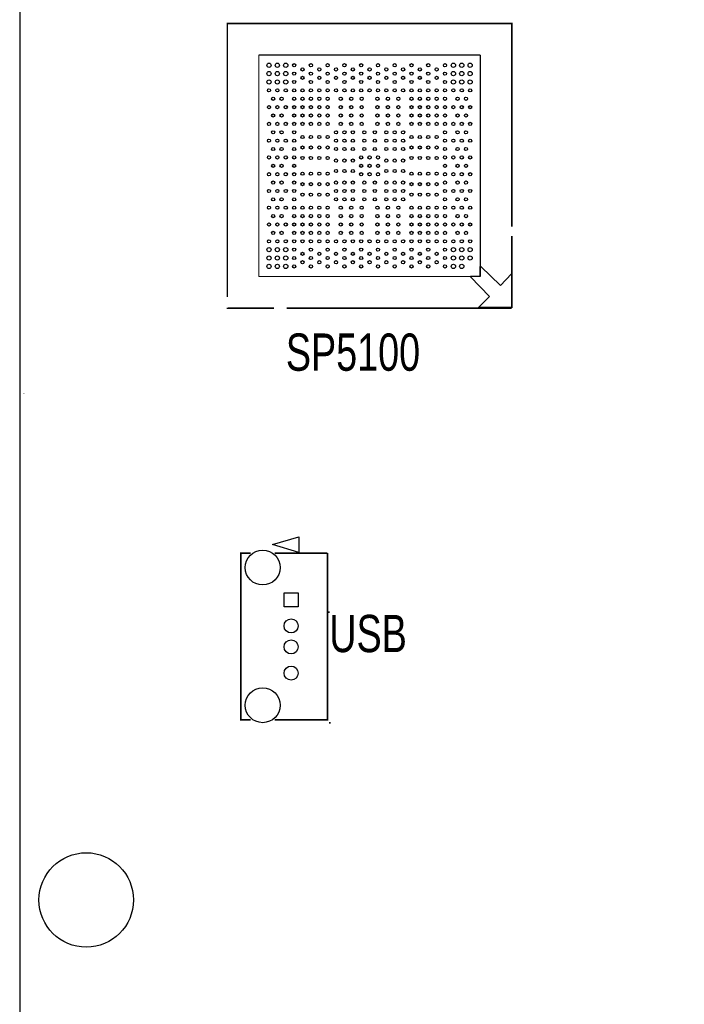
# Model space of a CAD drawing. Extents: x 0 to 344, y -1 to 330.
# Tile 3 of 28: x 0 to 63, y 156 to 250. Entities that reach past the tile are written whole.
import ezdxf

# ---------------------------------------------------------------- set-up
doc = ezdxf.new("R2010")
doc.units = 0
for name, color, linetype in [('BOARD_GEOMETRY_OUTLINE', 2, 'CONTINUOUS'), ('BOARD_GEOMETRY_SILKSCREEN_TOP', 1, 'CONTINUOUS'), ('PACKAGE_GEOMETRY_SILKSCREEN_TOP', 3, 'CONTINUOUS'), ('PIN_TOP', 4, 'CONTINUOUS')]:
    doc.layers.add(name, color=color, linetype=linetype)

msp = doc.modelspace()

# ---------------------------------------------------------------- linework, layer by layer
at = {"layer": 'BOARD_GEOMETRY_OUTLINE'}
msp.add_lwpolyline([(0, 328.200004), (0, 1.999996, 0.414214), (1.999996, 0), (328.200004, 0, 0.414214), (330.2, 1.999996), (330.2, 328.200004, 0.414214), (328.200004, 330.2), (1.999996, 330.2, 0.414214)], format="xyb", close=True, dxfattribs=at)
msp.add_lwpolyline([(0, 328.200004), (0, 1.999996, 0.414214), (1.999996, 0), (328.200004, 0, 0.414214), (330.2, 1.999996)], format="xyb", dxfattribs=at)
at = {"layer": 'BOARD_GEOMETRY_SILKSCREEN_TOP', "const_width": 0.1524}
for points in [[(0.38608, 214.66048), (0.38608, 214.68334)], [(29.58338, 193.84772), (29.4513, 193.84772)], [(29.6037, 183.19496), (29.6037, 183.35752)]]:
    msp.add_lwpolyline(points, dxfattribs=at)
at = {"layer": 'PACKAGE_GEOMETRY_SILKSCREEN_TOP'}
for points, const_width in [([(19.82089, 223.901254), (19.82089, 250.008136), (46.97095, 250.008136), (46.97095, 230.61422)], 0.1524), ([(22.820884, 225.85807), (22.820884, 247.008142)], 0.1016), ([(22.820884, 247.008142), (43.970956, 247.008142)], 0.1016), ([(43.970956, 247.008142), (43.970956, 225.85807)], 0.1016), ([(46.97095, 229.7303), (46.97095, 222.858076)], 0.1524), ([(43.970956, 225.85807), (22.820884, 225.85807)], 0.1016), ([(24.28494, 222.858076), (19.82089, 222.858076), (19.82089, 222.885254)], 0.1524), ([(46.97095, 222.858076), (25.47874, 222.858076)], 0.1524), ([(22.0599, 199.474328), (21.09978, 199.474328), (21.09978, 183.574436), (22.0599, 183.574436)], 0.1524), ([(24.3459, 183.574436), (29.37002, 183.574436), (29.37002, 199.474328)], 0.1524), ([(29.37002, 199.474328), (24.3459, 199.474328)], 0.1524)]:
    msp.add_lwpolyline(points, dxfattribs=dict(at, const_width=const_width))
for points in [[(46.94682, 222.907606), (43.79722, 222.907606), (44.83862, 223.974406), (43.02506, 225.836988), (43.02506, 225.901504), (43.952922, 225.901504), (43.952922, 226.82962), (44.017184, 226.82962), (45.88002, 225.015806), (46.94682, 226.133406)], [(24.129492, 200.29424), (26.647648, 201.026776), (26.647648, 199.538844)]]:
    msp.add_lwpolyline(points, close=True, dxfattribs=at)
at = {"layer": 'PIN_TOP'}
msp.add_lwpolyline([(25.231852, 195.697602), (26.578052, 195.697602), (26.578052, 194.351402), (25.231852, 194.351402)], close=True, dxfattribs=at)
for centre, radius in [((23.79599, 246.033036), 0.2032), ((24.595836, 246.033036), 0.2032), ((25.395936, 246.033036), 0.2032), ((26.196036, 246.033036), 0.1524), ((27.795982, 246.033036), 0.1524), ((29.395928, 246.033036), 0.1524), ((30.995874, 246.033036), 0.1524), ((32.59582, 246.033036), 0.1524), ((34.19602, 246.033036), 0.1524), ((35.795966, 246.033036), 0.1524), ((37.395912, 246.033036), 0.1524), ((38.995858, 246.033036), 0.1524), ((40.595804, 246.033036), 0.1524), ((41.395904, 246.033036), 0.2032), ((42.196004, 246.033036), 0.2032), ((42.99585, 246.033036), 0.2032), ((23.79599, 245.23319), 0.2032), ((24.595836, 245.23319), 0.2032), ((25.395936, 245.23319), 0.2032), ((26.196036, 245.23319), 0.1524), ((26.995882, 245.632986), 0.1524), ((27.795982, 245.23319), 0.1524), ((28.595828, 245.632986), 0.1524), ((29.395928, 245.23319), 0.1524), ((30.196028, 245.632986), 0.1524), ((30.995874, 245.23319), 0.1524), ((31.795974, 245.632986), 0.1524), ((32.59582, 245.23319), 0.1524), ((33.39592, 245.632986), 0.1524), ((34.19602, 245.23319), 0.1524), ((34.995866, 245.632986), 0.1524), ((35.795966, 245.23319), 0.1524), ((36.595812, 245.632986), 0.1524), ((37.395912, 245.23319), 0.1524), ((38.196012, 245.632986), 0.1524), ((38.995858, 245.23319), 0.1524), ((39.795958, 245.632986), 0.1524), ((40.595804, 245.23319), 0.1524), ((41.395904, 245.23319), 0.2032), ((42.196004, 245.23319), 0.2032), ((42.99585, 245.23319), 0.2032), ((23.79599, 244.43309), 0.2032), ((24.595836, 244.43309), 0.2032), ((25.395936, 244.43309), 0.2032), ((26.196036, 244.43309), 0.1524), ((26.995882, 244.83314), 0.1524), ((27.795982, 244.43309), 0.1524), ((28.595828, 244.83314), 0.1524), ((29.395928, 244.43309), 0.1524), ((30.196028, 244.83314), 0.1524), ((30.995874, 244.43309), 0.1524), ((31.795974, 244.83314), 0.1524), ((32.59582, 244.43309), 0.1524), ((33.39592, 244.83314), 0.1524), ((34.19602, 244.43309), 0.1524), ((34.995866, 244.83314), 0.1524), ((35.795966, 244.43309), 0.1524), ((36.595812, 244.83314), 0.1524), ((37.395912, 244.43309), 0.1524), ((38.196012, 244.83314), 0.1524), ((38.995858, 244.43309), 0.1524), ((39.795958, 244.83314), 0.1524), ((40.595804, 244.43309), 0.1524), ((41.395904, 244.43309), 0.2032), ((42.196004, 244.43309), 0.2032), ((42.99585, 244.43309), 0.2032), ((23.79599, 243.63299), 0.1524), ((24.595836, 243.63299), 0.1524), ((25.395936, 243.63299), 0.1524), ((26.196036, 243.63299), 0.1524), ((26.995882, 243.63299), 0.1524), ((27.795982, 243.63299), 0.1524), ((28.595828, 243.63299), 0.1524), ((29.395928, 243.63299), 0.1524), ((30.196028, 243.63299), 0.1524), ((30.995874, 243.63299), 0.1524), ((31.795974, 243.63299), 0.1524), ((32.59582, 243.63299), 0.1524), ((33.39592, 243.63299), 0.1524), ((34.19602, 243.63299), 0.1524), ((34.995866, 243.63299), 0.1524), ((35.795966, 243.63299), 0.1524), ((36.595812, 243.63299), 0.1524), ((37.395912, 243.63299), 0.1524), ((38.196012, 243.63299), 0.1524), ((38.995858, 243.63299), 0.1524), ((39.795958, 243.63299), 0.1524), ((40.595804, 243.63299), 0.1524), ((41.395904, 243.63299), 0.1524), ((42.196004, 243.63299), 0.1524), ((42.99585, 243.63299), 0.1524), ((24.19604, 242.833144), 0.1524), ((24.995886, 242.833144), 0.1524), ((26.196036, 242.833144), 0.1524), ((26.995882, 242.833144), 0.1524), ((27.795982, 242.833144), 0.1524), ((28.595828, 242.833144), 0.1524), ((29.395928, 242.833144), 0.1524), ((30.645862, 242.833144), 0.1524), ((31.64586, 242.833144), 0.1524), ((32.645858, 242.833144), 0.1524), ((34.145982, 242.833144), 0.1524), ((35.14598, 242.833144), 0.1524), ((36.145978, 242.833144), 0.1524), ((37.395912, 242.833144), 0.1524), ((38.196012, 242.833144), 0.1524), ((38.995858, 242.833144), 0.1524), ((39.795958, 242.833144), 0.1524), ((40.595804, 242.833144), 0.1524), ((41.795954, 242.833144), 0.1524), ((42.5958, 242.833144), 0.1524), ((23.79599, 242.033044), 0.1524), ((24.595836, 242.033044), 0.1524), ((25.395936, 242.033044), 0.1524), ((26.196036, 242.033044), 0.1524), ((26.995882, 242.033044), 0.1524), ((27.795982, 242.033044), 0.1524), ((28.595828, 242.033044), 0.1524), ((29.395928, 242.033044), 0.1524), ((30.645862, 242.033044), 0.1524), ((31.64586, 242.033044), 0.1524), ((32.645858, 242.033044), 0.1524), ((34.145982, 242.033044), 0.1524), ((35.14598, 242.033044), 0.1524), ((36.145978, 242.033044), 0.1524), ((37.395912, 242.033044), 0.1524), ((38.196012, 242.033044), 0.1524), ((38.995858, 242.033044), 0.1524), ((39.795958, 242.033044), 0.1524), ((40.595804, 242.033044), 0.1524), ((41.395904, 242.033044), 0.1524), ((42.196004, 242.033044), 0.1524), ((42.99585, 242.033044), 0.1524), ((23.79599, 240.433098), 0.1524), ((24.19604, 241.233198), 0.1524), ((24.595836, 240.433098), 0.1524), ((24.995886, 241.233198), 0.1524), ((25.395936, 240.433098), 0.1524), ((26.196036, 241.233198), 0.1524), ((26.196036, 240.433098), 0.1524), ((26.995882, 241.233198), 0.1524), ((26.995882, 240.433098), 0.1524), ((27.795982, 241.233198), 0.1524), ((27.795982, 240.433098), 0.1524), ((28.595828, 241.233198), 0.1524), ((28.595828, 240.433098), 0.1524), ((29.395928, 241.233198), 0.1524), ((29.395928, 240.433098), 0.1524), ((30.645862, 241.233198), 0.1524), ((30.645862, 240.433098), 0.1524), ((31.64586, 241.233198), 0.1524), ((31.64586, 240.433098), 0.1524), ((32.645858, 241.233198), 0.1524), ((32.645858, 240.433098), 0.1524), ((34.145982, 241.233198), 0.1524), ((34.145982, 240.433098), 0.1524), ((35.14598, 241.233198), 0.1524), ((35.14598, 240.433098), 0.1524), ((36.145978, 241.233198), 0.1524), ((36.145978, 240.433098), 0.1524), ((37.395912, 241.233198), 0.1524), ((37.395912, 240.433098), 0.1524), ((38.196012, 241.233198), 0.1524), ((38.196012, 240.433098), 0.1524), ((38.995858, 241.233198), 0.1524), ((38.995858, 240.433098), 0.1524), ((39.795958, 241.233198), 0.1524), ((39.795958, 240.433098), 0.1524), ((40.595804, 241.233198), 0.1524), ((40.595804, 240.433098), 0.1524), ((41.395904, 240.433098), 0.1524), ((41.795954, 241.233198), 0.1524), ((42.196004, 240.433098), 0.1524), ((42.5958, 241.233198), 0.1524), ((42.99585, 240.433098), 0.1524), ((24.19604, 239.632998), 0.1524), ((24.995886, 239.632998), 0.1524), ((26.196036, 239.632998), 0.1524), ((30.196028, 239.632998), 0.1524), ((30.995874, 239.632998), 0.1524), ((31.795974, 239.632998), 0.1524), ((32.895794, 239.632998), 0.1524), ((33.896046, 239.632998), 0.1524), ((34.995866, 239.632998), 0.1524), ((35.795966, 239.632998), 0.1524), ((36.595812, 239.632998), 0.1524), ((40.595804, 239.632998), 0.1524), ((41.795954, 239.632998), 0.1524), ((42.5958, 239.632998), 0.1524), ((23.79599, 238.833152), 0.1524), ((24.595836, 238.833152), 0.1524), ((25.395936, 238.833152), 0.1524), ((26.196036, 238.833152), 0.1524), ((26.995882, 239.183164), 0.1524), ((27.795982, 239.183164), 0.1524), ((28.595828, 239.183164), 0.1524), ((29.395928, 239.183164), 0.1524), ((30.196028, 238.833152), 0.1524), ((30.995874, 238.833152), 0.1524), ((31.795974, 238.833152), 0.1524), ((32.895794, 238.833152), 0.1524), ((33.896046, 238.833152), 0.1524), ((34.995866, 238.833152), 0.1524), ((35.795966, 238.833152), 0.1524), ((36.595812, 238.833152), 0.1524), ((37.395912, 239.183164), 0.1524), ((38.196012, 239.183164), 0.1524), ((38.995858, 239.183164), 0.1524), ((39.795958, 239.183164), 0.1524), ((40.595804, 238.833152), 0.1524), ((41.395904, 238.833152), 0.1524), ((42.196004, 238.833152), 0.1524), ((42.99585, 238.833152), 0.1524), ((24.19604, 238.033052), 0.1524), ((24.995886, 238.033052), 0.1524), ((26.196036, 238.033052), 0.1524), ((26.995882, 238.183166), 0.1524), ((27.795982, 238.183166), 0.1524), ((28.595828, 238.183166), 0.1524), ((29.395928, 238.183166), 0.1524), ((30.196028, 238.033052), 0.1524), ((30.995874, 238.033052), 0.1524), ((31.795974, 238.033052), 0.1524), ((32.895794, 238.033052), 0.1524), ((33.896046, 238.033052), 0.1524), ((34.995866, 238.033052), 0.1524), ((35.795966, 238.033052), 0.1524), ((36.595812, 238.033052), 0.1524), ((37.395912, 238.183166), 0.1524), ((38.196012, 238.183166), 0.1524), ((38.995858, 238.183166), 0.1524), ((39.795958, 238.183166), 0.1524), ((40.595804, 238.033052), 0.1524), ((41.795954, 238.033052), 0.1524), ((42.5958, 238.033052), 0.1524), ((23.79599, 237.233206), 0.1524), ((24.595836, 237.233206), 0.1524), ((25.395936, 237.233206), 0.1524), ((26.196036, 237.233206), 0.1524), ((26.995882, 237.183168), 0.1524), ((27.795982, 237.183168), 0.1524), ((28.595828, 237.183168), 0.1524), ((29.395928, 237.183168), 0.1524), ((30.196028, 236.933232), 0.1524), ((30.995874, 236.933232), 0.1524), ((31.795974, 236.933232), 0.1524), ((32.59582, 237.233206), 0.1524), ((33.39592, 237.233206), 0.1524), ((34.19602, 237.233206), 0.1524), ((34.995866, 236.933232), 0.1524), ((35.795966, 236.933232), 0.1524), ((36.595812, 236.933232), 0.1524), ((37.395912, 237.183168), 0.1524), ((38.196012, 237.183168), 0.1524), ((38.995858, 237.183168), 0.1524), ((39.795958, 237.183168), 0.1524), ((40.595804, 237.233206), 0.1524), ((41.395904, 237.233206), 0.1524), ((42.196004, 237.233206), 0.1524), ((42.99585, 237.233206), 0.1524), ((24.19604, 236.433106), 0.1524), ((24.995886, 236.433106), 0.1524), ((26.196036, 236.433106), 0.1524), ((30.196028, 235.93298), 0.1524), ((30.995874, 235.93298), 0.1524), ((31.795974, 235.93298), 0.1524), ((32.59582, 236.433106), 0.1524), ((33.39592, 236.433106), 0.1524), ((34.19602, 236.433106), 0.1524), ((34.995866, 235.93298), 0.1524), ((35.795966, 235.93298), 0.1524), ((36.595812, 235.93298), 0.1524), ((40.595804, 236.433106), 0.1524), ((41.795954, 236.433106), 0.1524), ((42.5958, 236.433106), 0.1524), ((23.79599, 235.633006), 0.1524), ((24.19604, 234.83316), 0.1524), ((24.595836, 235.633006), 0.1524), ((24.995886, 234.83316), 0.1524), ((25.395936, 235.633006), 0.1524), ((26.196036, 235.633006), 0.1524), ((26.196036, 234.83316), 0.1524), ((26.995882, 235.683044), 0.1524), ((27.795982, 235.683044), 0.1524), ((28.595828, 235.683044), 0.1524), ((29.395928, 235.683044), 0.1524), ((30.196028, 234.83316), 0.1524), ((30.995874, 234.83316), 0.1524), ((31.795974, 234.83316), 0.1524), ((32.59582, 235.633006), 0.1524), ((32.895794, 234.83316), 0.1524), ((33.39592, 235.633006), 0.1524), ((33.896046, 234.83316), 0.1524), ((34.19602, 235.633006), 0.1524), ((34.995866, 234.83316), 0.1524), ((35.795966, 234.83316), 0.1524), ((36.595812, 234.83316), 0.1524), ((37.395912, 235.683044), 0.1524), ((38.196012, 235.683044), 0.1524), ((38.995858, 235.683044), 0.1524), ((39.795958, 235.683044), 0.1524), ((40.595804, 235.633006), 0.1524), ((40.595804, 234.83316), 0.1524), ((41.395904, 235.633006), 0.1524), ((41.795954, 234.83316), 0.1524), ((42.196004, 235.633006), 0.1524), ((42.5958, 234.83316), 0.1524), ((42.99585, 235.633006), 0.1524), ((23.79599, 234.03306), 0.1524), ((24.595836, 234.03306), 0.1524), ((25.395936, 234.03306), 0.1524), ((26.196036, 234.03306), 0.1524), ((26.995882, 234.683046), 0.1524), ((27.795982, 234.683046), 0.1524), ((28.595828, 234.683046), 0.1524), ((29.395928, 234.683046), 0.1524), ((30.196028, 234.03306), 0.1524), ((30.995874, 234.03306), 0.1524), ((31.795974, 234.03306), 0.1524), ((32.895794, 234.03306), 0.1524), ((33.896046, 234.03306), 0.1524), ((34.995866, 234.03306), 0.1524), ((35.795966, 234.03306), 0.1524), ((36.595812, 234.03306), 0.1524), ((37.395912, 234.683046), 0.1524), ((38.196012, 234.683046), 0.1524), ((38.995858, 234.683046), 0.1524), ((39.795958, 234.683046), 0.1524), ((40.595804, 234.03306), 0.1524), ((41.395904, 234.03306), 0.1524), ((42.196004, 234.03306), 0.1524), ((42.99585, 234.03306), 0.1524), ((24.19604, 233.233214), 0.1524), ((24.995886, 233.233214), 0.1524), ((26.196036, 233.233214), 0.1524), ((26.995882, 233.683048), 0.1524), ((27.795982, 233.683048), 0.1524), ((28.595828, 233.683048), 0.1524), ((29.395928, 233.683048), 0.1524), ((30.196028, 233.233214), 0.1524), ((30.995874, 233.233214), 0.1524), ((31.795974, 233.233214), 0.1524), ((32.895794, 233.233214), 0.1524), ((33.896046, 233.233214), 0.1524), ((34.995866, 233.233214), 0.1524), ((35.795966, 233.233214), 0.1524), ((36.595812, 233.233214), 0.1524), ((37.395912, 233.683048), 0.1524), ((38.196012, 233.683048), 0.1524), ((38.995858, 233.683048), 0.1524), ((39.795958, 233.683048), 0.1524), ((40.595804, 233.233214), 0.1524), ((41.795954, 233.233214), 0.1524), ((42.5958, 233.233214), 0.1524), ((23.79599, 232.433114), 0.1524), ((24.595836, 232.433114), 0.1524), ((25.395936, 232.433114), 0.1524), ((26.196036, 232.433114), 0.1524), ((26.995882, 232.433114), 0.1524), ((27.795982, 232.433114), 0.1524), ((28.595828, 232.433114), 0.1524), ((29.395928, 232.433114), 0.1524), ((30.645862, 232.433114), 0.1524), ((31.64586, 232.433114), 0.1524), ((32.645858, 232.433114), 0.1524), ((34.145982, 232.433114), 0.1524), ((35.14598, 232.433114), 0.1524), ((36.145978, 232.433114), 0.1524), ((37.395912, 232.433114), 0.1524), ((38.196012, 232.433114), 0.1524), ((38.995858, 232.433114), 0.1524), ((39.795958, 232.433114), 0.1524), ((40.595804, 232.433114), 0.1524), ((41.395904, 232.433114), 0.1524), ((42.196004, 232.433114), 0.1524), ((42.99585, 232.433114), 0.1524), ((24.19604, 231.633014), 0.1524), ((24.995886, 231.633014), 0.1524), ((26.196036, 231.633014), 0.1524), ((26.995882, 231.633014), 0.1524), ((27.795982, 231.633014), 0.1524), ((28.595828, 231.633014), 0.1524), ((29.395928, 231.633014), 0.1524), ((30.645862, 231.633014), 0.1524), ((31.64586, 231.633014), 0.1524), ((32.645858, 231.633014), 0.1524), ((34.145982, 231.633014), 0.1524), ((35.14598, 231.633014), 0.1524), ((36.145978, 231.633014), 0.1524), ((37.395912, 231.633014), 0.1524), ((38.196012, 231.633014), 0.1524), ((38.995858, 231.633014), 0.1524), ((39.795958, 231.633014), 0.1524), ((40.595804, 231.633014), 0.1524), ((41.795954, 231.633014), 0.1524), ((42.5958, 231.633014), 0.1524), ((23.79599, 230.833168), 0.1524), ((24.595836, 230.833168), 0.1524), ((25.395936, 230.833168), 0.1524), ((26.196036, 230.833168), 0.1524), ((26.995882, 230.833168), 0.1524), ((27.795982, 230.833168), 0.1524), ((28.595828, 230.833168), 0.1524), ((29.395928, 230.833168), 0.1524), ((30.645862, 230.833168), 0.1524), ((31.64586, 230.833168), 0.1524), ((32.645858, 230.833168), 0.1524), ((34.145982, 230.833168), 0.1524), ((35.14598, 230.833168), 0.1524), ((36.145978, 230.833168), 0.1524), ((37.395912, 230.833168), 0.1524), ((38.196012, 230.833168), 0.1524), ((38.995858, 230.833168), 0.1524), ((39.795958, 230.833168), 0.1524), ((40.595804, 230.833168), 0.1524), ((41.395904, 230.833168), 0.1524), ((42.196004, 230.833168), 0.1524), ((42.99585, 230.833168), 0.1524), ((23.79599, 229.233222), 0.1524), ((24.19604, 230.033068), 0.1524), ((24.595836, 229.233222), 0.1524), ((24.995886, 230.033068), 0.1524), ((25.395936, 229.233222), 0.1524), ((26.196036, 230.033068), 0.1524), ((26.196036, 229.233222), 0.1524), ((26.995882, 230.033068), 0.1524), ((26.995882, 229.233222), 0.1524), ((27.795982, 230.033068), 0.1524), ((27.795982, 229.233222), 0.1524), ((28.595828, 230.033068), 0.1524), ((28.595828, 229.233222), 0.1524), ((29.395928, 230.033068), 0.1524), ((29.395928, 229.233222), 0.1524), ((30.196028, 229.233222), 0.1524), ((30.645862, 230.033068), 0.1524), ((30.995874, 229.233222), 0.1524), ((31.64586, 230.033068), 0.1524), ((31.795974, 229.233222), 0.1524), ((32.59582, 229.233222), 0.1524), ((32.645858, 230.033068), 0.1524), ((33.39592, 229.233222), 0.1524), ((34.145982, 230.033068), 0.1524), ((34.19602, 229.233222), 0.1524), ((34.995866, 229.233222), 0.1524), ((35.14598, 230.033068), 0.1524), ((35.795966, 229.233222), 0.1524), ((36.145978, 230.033068), 0.1524), ((36.595812, 229.233222), 0.1524), ((37.395912, 230.033068), 0.1524), ((37.395912, 229.233222), 0.1524), ((38.196012, 230.033068), 0.1524), ((38.196012, 229.233222), 0.1524), ((38.995858, 230.033068), 0.1524), ((38.995858, 229.233222), 0.1524), ((39.795958, 230.033068), 0.1524), ((39.795958, 229.233222), 0.1524), ((40.595804, 230.033068), 0.1524), ((40.595804, 229.233222), 0.1524), ((41.395904, 229.233222), 0.1524), ((41.795954, 230.033068), 0.1524), ((42.196004, 229.233222), 0.1524), ((42.5958, 230.033068), 0.1524), ((42.99585, 229.233222), 0.1524), ((23.79599, 228.433122), 0.2032), ((24.595836, 228.433122), 0.2032), ((25.395936, 228.433122), 0.2032), ((26.196036, 228.433122), 0.1524), ((27.795982, 228.433122), 0.1524), ((29.395928, 228.433122), 0.1524), ((30.995874, 228.433122), 0.1524), ((32.59582, 228.433122), 0.1524), ((34.19602, 228.433122), 0.1524), ((35.795966, 228.433122), 0.1524), ((37.395912, 228.433122), 0.1524), ((38.995858, 228.433122), 0.1524), ((40.595804, 228.433122), 0.1524), ((41.395904, 228.433122), 0.2032), ((42.196004, 228.433122), 0.2032), ((42.99585, 228.433122), 0.2032), ((23.79599, 227.633022), 0.2032), ((24.595836, 227.633022), 0.2032), ((25.395936, 227.633022), 0.2032), ((26.196036, 227.633022), 0.1524), ((26.995882, 228.033072), 0.1524), ((27.795982, 227.633022), 0.1524), ((28.595828, 228.033072), 0.1524), ((29.395928, 227.633022), 0.1524), ((30.196028, 228.033072), 0.1524), ((30.995874, 227.633022), 0.1524), ((31.795974, 228.033072), 0.1524), ((32.59582, 227.633022), 0.1524), ((33.39592, 228.033072), 0.1524), ((34.19602, 227.633022), 0.1524), ((34.995866, 228.033072), 0.1524), ((35.795966, 227.633022), 0.1524), ((36.595812, 228.033072), 0.1524), ((37.395912, 227.633022), 0.1524), ((38.196012, 228.033072), 0.1524), ((38.995858, 227.633022), 0.1524), ((39.795958, 228.033072), 0.1524), ((40.595804, 227.633022), 0.1524), ((41.395904, 227.633022), 0.2032), ((42.196004, 227.633022), 0.2032), ((42.99585, 227.633022), 0.2032), ((23.79599, 226.833176), 0.2032), ((24.595836, 226.833176), 0.2032), ((25.395936, 226.833176), 0.2032), ((26.196036, 226.833176), 0.1524), ((26.995882, 227.233226), 0.1524), ((27.795982, 226.833176), 0.1524), ((28.595828, 227.233226), 0.1524), ((29.395928, 226.833176), 0.1524), ((30.196028, 227.233226), 0.1524), ((30.995874, 226.833176), 0.1524), ((31.795974, 227.233226), 0.1524), ((32.59582, 226.833176), 0.1524), ((33.39592, 227.233226), 0.1524), ((34.19602, 226.833176), 0.1524), ((34.995866, 227.233226), 0.1524), ((35.795966, 226.833176), 0.1524), ((36.595812, 227.233226), 0.1524), ((37.395912, 226.833176), 0.1524), ((38.196012, 227.233226), 0.1524), ((38.995858, 226.833176), 0.1524), ((39.795958, 227.233226), 0.1524), ((40.595804, 226.833176), 0.1524), ((41.395904, 226.833176), 0.2032), ((42.196004, 226.833176), 0.2032), ((23.194772, 198.094346), 1.6637), ((25.904952, 192.52438), 0.6731), ((25.904952, 190.524384), 0.6731), ((25.904952, 188.024262), 0.6731), ((23.194772, 184.954418), 1.6637), ((6.35, 166.37), 4.5085)]:
    msp.add_circle(centre, radius, dxfattribs=at)

# ---------------------------------------------------------------- texts
at = {"layer": 'BOARD_GEOMETRY_SILKSCREEN_TOP', "width": 0.757143}
for s, p in [('SP5100', (25.406858, 216.87536)), ('USB', (29.553154, 190.023242))]:
    msp.add_text(s, height=3.556, dxfattribs=at).set_placement(p)

doc.saveas('drawing.dxf')
